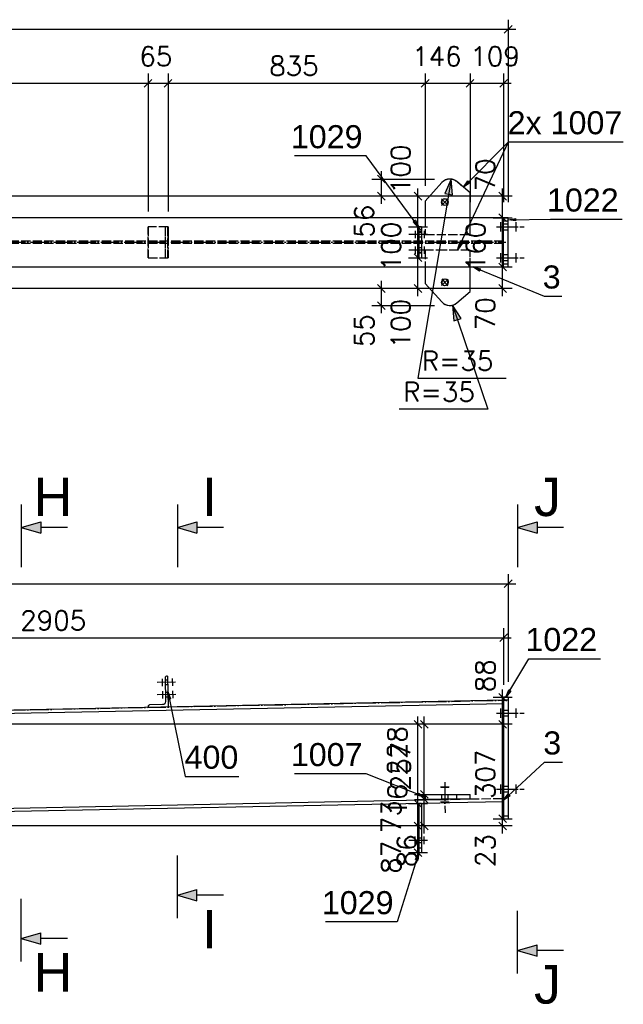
# Model space of a CAD drawing. Header units: millimetres. Extents: x 1814 to 94182, y 11562 to 49454.
# Tile 88 of 256: x 15701 to 15897, y 20859 to 21179. Entities that reach past the tile are written whole.
import ezdxf

# ---------------------------------------------------------------- set-up
doc = ezdxf.new("R2010")
doc.units = ezdxf.units.MM
doc.linetypes.add('ACAD_ISO02W100', pattern=[15, 12, -3])
doc.linetypes.add('ACAD_ISO04W100', pattern=[30, 24, -3, 0, -3])
doc.layers.add('AS_DIM_ON', color=7, linetype='Continuous')
doc.styles.add('ARIAL', font='arial.ttf')
doc.styles.add('CutSymbolDown', font='arial.ttf', dxfattribs={"height": 5})
doc.styles.add('CutSymbolUp', font='arial.ttf', dxfattribs={"height": 5})
doc.styles.add('ROMANS', font='romans')

# ---------------------------------------------------------------- blocks, each defined once
blk = doc.blocks.new('sectionup')
blk.add_hatch(color=256).paths.add_polyline_path([(-2.55, 0.73), (-2.55, -0.73), (0, 0)])
at = {"color": 7, "linetype": 'Continuous'}
for p, q in [((0, 3), (0, -5.15)), ((-6, 0), (-2.55, 0))]:
    blk.add_line(p, q, dxfattribs=at)
for p, q in [((0, 0), (-2.55, 0.73)), ((-2.55, 0.73), (-2.55, -0.73)), ((0, 0), (-2.55, -0.73))]:
    blk.add_line(p, q)
blk = doc.blocks.new('sectiondown')
blk.add_hatch(color=256).paths.add_polyline_path([(0, 0), (-2.55, 0.73), (-2.55, -0.73)])
at = {"color": 7, "linetype": 'Continuous'}
for p, q in [((0, -3), (0, 5.15)), ((-6, 0), (-2.55, 0))]:
    blk.add_line(p, q, dxfattribs=at)
for p, q in [((0, 0), (-2.55, 0.73)), ((-2.55, -0.73), (-2.55, 0.73)), ((0, 0), (-2.55, -0.73))]:
    blk.add_line(p, q)

msp = doc.modelspace()

# ---------------------------------------------------------------- hatches: boundary and pattern name
at = {"layer": 'AS_DIM_ON'}
for points in [[(15841.199, 21126.961), (15839.136, 21122.238), (15841.601, 21121.823)], [(15841.615, 21085.987), (15842.035, 21080.85), (15844.403, 21081.652)]]:
    msp.add_hatch(color=8, dxfattribs=at).paths.add_polyline_path(points, flags=0)

# ---------------------------------------------------------------- linework, layer by layer
at = {"color": 7}
msp.add_line((15843.269, 21103.913), (15859.835, 21139.032), dxfattribs=at)
at = {"color": 145, "linetype": 'Continuous', "ltscale": 0.25}
for p, q in [((15838.109, 21125.822), (15832.732, 21119.805)), ((15832.747, 21119.805), (15838.124, 21125.822)), ((15838.124, 21125.822), (15838.109, 21125.822)), ((15840.734, 21126.99), (15840.719, 21126.99)), ((15847.332, 21122.447), (15843.01, 21126.149)), ((15847.334, 21114.413), (15847.332, 21122.447)), ((15832.732, 21119.805), (15832.747, 21119.805)), ((15832.732, 21119.805), (15832.733, 21114.413)), ((15832.747, 21119.805), (15832.748, 21114.413)), ((15858.202, 21114.413), (15582.723, 21114.413)), ((15859.702, 21114.413), (15858.202, 21114.413)), ((15858.202, 21114.12), (15858.202, 21114.413)), ((15858.202, 21113.413), (15858.202, 21114.12)), ((15858.202, 21113.413), (15859.702, 21113.413)), ((15858.202, 21099.413), (15858.202, 21113.413)), ((15859.702, 21114.12), (15859.702, 21114.413)), ((15859.702, 21113.413), (15859.702, 21114.12)), ((15859.702, 21099.413), (15859.702, 21113.413)), ((15831.502, 21111.413), (15830.702, 21111.413)), ((15830.702, 21111.413), (15830.702, 21111.299)), ((15830.702, 21111.299), (15830.702, 21110.973)), ((15830.702, 21110.973), (15830.702, 21110.487)), ((15830.702, 21110.487), (15830.702, 21109.913)), ((15831.502, 21109.913), (15830.702, 21109.913)), ((15830.702, 21109.913), (15830.702, 21102.913)), ((15831.502, 21111.413), (15831.502, 21111.299)), ((15831.502, 21111.299), (15831.502, 21110.973)), ((15831.502, 21110.973), (15831.502, 21110.487)), ((15831.502, 21110.487), (15831.502, 21109.913)), ((15831.502, 21109.913), (15831.502, 21102.913)), ((15831.502, 21102.913), (15830.702, 21102.913)), ((15830.702, 21102.913), (15830.702, 21102.339)), ((15830.702, 21102.339), (15830.702, 21101.852)), ((15831.502, 21102.913), (15831.502, 21102.339)), ((15831.502, 21102.339), (15831.502, 21101.852)), ((15830.702, 21101.852), (15830.702, 21101.527)), ((15830.702, 21101.527), (15830.702, 21101.413)), ((15830.702, 21101.413), (15831.502, 21101.413)), ((15831.502, 21101.852), (15831.502, 21101.527)), ((15831.502, 21101.527), (15831.502, 21101.413)), ((15858.202, 21099.413), (15859.702, 21099.413)), ((15858.202, 21098.706), (15858.202, 21099.413)), ((15859.702, 21098.706), (15859.702, 21099.413)), ((15582.723, 21098.413), (15858.202, 21098.413)), ((15832.733, 21098.413), (15832.732, 21093.055)), ((15832.748, 21098.413), (15832.747, 21093.055)), ((15847.332, 21090.413), (15847.334, 21098.413)), ((15858.202, 21098.413), (15858.202, 21098.706)), ((15858.202, 21098.413), (15859.702, 21098.413)), ((15859.702, 21098.413), (15859.702, 21098.706)), ((15832.732, 21093.055), (15838.109, 21087.038)), ((15832.747, 21093.055), (15832.732, 21093.055)), ((15838.124, 21087.038), (15832.747, 21093.055)), ((15843.01, 21086.712), (15847.332, 21090.413)), ((15838.109, 21087.038), (15838.124, 21087.038)), ((15840.719, 21085.87), (15840.734, 21085.87)), ((15748.213, 20964.888), (15748.367, 20957.19)), ((15749.002, 20965.404), (15748.702, 20965.398)), ((15749.002, 20965.404), (15749.202, 20955.406)), ((15859.702, 20958.6), (15858.202, 20958.6)), ((15858.202, 20958.6), (15858.202, 20958.307)), ((15858.202, 20958.307), (15858.202, 20957.6)), ((15859.702, 20958.6), (15859.702, 20958.307)), ((15859.702, 20958.307), (15859.702, 20957.6)), ((15858.202, 20957.586), (15582.699, 20952.076)), ((15858.202, 20956.436), (15582.722, 20950.926)), ((15742.698, 20955.576), (15742.704, 20955.276)), ((15747.387, 20956.17), (15743.188, 20956.086)), ((15859.702, 20957.6), (15858.202, 20957.6)), ((15858.202, 20957.6), (15858.202, 20957.586)), ((15858.202, 20957.586), (15858.202, 20956.436)), ((15858.202, 20956.436), (15858.202, 20925.73)), ((15859.702, 20957.6), (15859.702, 20953.418)), ((15859.702, 20953.418), (15859.702, 20928.711)), ((15832.732, 20926.87), (15838.109, 20926.922)), ((15832.732, 20926.87), (15832.747, 20925.37)), ((15838.109, 20926.922), (15838.244, 20926.924)), ((15838.124, 20925.422), (15838.109, 20926.922)), ((15838.244, 20926.924), (15839.38, 20926.935)), ((15839.38, 20926.935), (15840.719, 20926.948)), ((15840.719, 20926.948), (15842.058, 20926.961)), ((15842.058, 20926.961), (15842.995, 20926.97)), ((15842.995, 20926.97), (15847.318, 20927.012)), ((15843.01, 20925.47), (15842.995, 20926.97)), ((15847.332, 20925.512), (15847.318, 20927.012)), ((15847.321, 20927.012), (15847.318, 20927.012)), ((15847.335, 20925.512), (15847.321, 20927.012)), ((15859.702, 20928.711), (15859.702, 20920.093)), ((15582.699, 20920.22), (15837.29, 20925.311)), ((15837.55, 20924.166), (15582.722, 20919.07)), ((15831.502, 20924.029), (15830.702, 20924.029)), ((15830.702, 20924.029), (15830.702, 20909.576)), ((15831.502, 20924.029), (15831.502, 20909.576)), ((15838.124, 20925.422), (15832.747, 20925.37)), ((15838.259, 20925.424), (15838.124, 20925.422)), ((15839.09, 20925.432), (15838.259, 20925.424)), ((15839.394, 20925.435), (15839.09, 20925.432)), ((15840.734, 20925.448), (15839.394, 20925.435)), ((15842.073, 20925.461), (15840.734, 20925.448)), ((15858.202, 20924.579), (15840.752, 20924.23)), ((15840.989, 20925.385), (15847.332, 20925.512)), ((15843.01, 20925.47), (15842.073, 20925.461)), ((15847.332, 20925.512), (15843.01, 20925.47)), ((15847.332, 20925.512), (15847.335, 20925.512)), ((15858.202, 20925.73), (15858.202, 20924.579)), ((15858.202, 20924.579), (15858.202, 20920.093)), ((15858.202, 20920.093), (15859.702, 20920.093)), ((15858.202, 20920.093), (15858.202, 20919.386)), ((15859.702, 20920.093), (15859.702, 20919.386)), ((15858.202, 20919.386), (15858.202, 20919.093)), ((15858.202, 20919.093), (15859.702, 20919.093)), ((15859.702, 20919.386), (15859.702, 20919.093)), ((15831.502, 20909.576), (15830.702, 20909.576)), ((15830.702, 20909.576), (15830.702, 20909.002)), ((15830.702, 20909.002), (15830.702, 20908.515)), ((15830.702, 20908.515), (15830.702, 20908.19)), ((15830.702, 20908.19), (15830.702, 20908.076)), ((15830.702, 20908.076), (15831.502, 20908.076)), ((15831.502, 20909.576), (15831.502, 20909.002)), ((15831.502, 20909.002), (15831.502, 20908.515)), ((15831.502, 20908.515), (15831.502, 20908.19)), ((15831.502, 20908.19), (15831.502, 20908.076))]:
    msp.add_line(p, q, dxfattribs=at)
at = {"color": 84, "linetype": 'ACAD_ISO02W100', "ltscale": 0.25}
for p, q in [((15847.318, 21122.447), (15842.995, 21126.149)), ((15842.995, 21126.149), (15843.01, 21126.149)), ((15847.318, 21122.447), (15847.332, 21122.447)), ((15847.321, 21108.947), (15847.318, 21122.447)), ((15832.733, 21114.413), (15832.734, 21108.947)), ((15832.748, 21114.413), (15832.749, 21108.947)), ((15847.335, 21108.947), (15847.334, 21114.413)), ((15859.702, 21112.313), (15858.202, 21112.313)), ((15742.704, 21111.413), (15742.688, 21111.413)), ((15742.688, 21111.413), (15742.688, 21101.413)), ((15749.202, 21111.413), (15742.704, 21111.413)), ((15742.704, 21101.413), (15742.704, 21111.413)), ((15748.203, 21111.413), (15748.203, 21101.413)), ((15748.387, 21101.413), (15748.387, 21111.413)), ((15749.002, 21111.413), (15749.002, 21101.413)), ((15749.202, 21101.413), (15749.202, 21111.413)), ((15831.502, 21109.613), (15830.702, 21109.613)), ((15832.734, 21108.947), (15832.749, 21108.947)), ((15832.749, 21108.947), (15847.335, 21108.947)), ((15858.202, 21110.513), (15859.702, 21110.513)), ((15858.202, 21106.788), (15567.702, 21106.788)), ((15858.202, 21106.038), (15567.702, 21106.038)), ((15830.702, 21108.213), (15831.502, 21108.213)), ((15831.502, 21104.613), (15830.702, 21104.613)), ((15830.702, 21103.213), (15831.502, 21103.213)), ((15832.734, 21103.913), (15832.733, 21098.413)), ((15832.749, 21103.913), (15832.734, 21103.913)), ((15832.749, 21103.913), (15832.748, 21098.413)), ((15839.202, 21103.913), (15832.749, 21103.913)), ((15847.335, 21103.913), (15839.202, 21103.913)), ((15847.325, 21090.413), (15847.322, 21103.913)), ((15847.334, 21098.413), (15847.335, 21103.913)), ((15859.702, 21102.313), (15858.202, 21102.313)), ((15742.688, 21101.413), (15742.704, 21101.413)), ((15742.704, 21101.413), (15749.202, 21101.413)), ((15858.202, 21100.513), (15859.702, 21100.513)), ((15842.995, 21086.712), (15847.318, 21090.413)), ((15847.332, 21090.413), (15847.318, 21090.413)), ((15843.01, 21086.712), (15842.995, 21086.712)), ((15749.028, 20964.104), (15748.229, 20964.088)), ((15748.257, 20962.688), (15749.056, 20962.704)), ((15749.108, 20960.105), (15748.309, 20960.089)), ((15748.337, 20958.689), (15749.136, 20958.705)), ((15859.702, 20954.318), (15858.202, 20954.318)), ((15858.202, 20952.518), (15859.702, 20952.518)), ((15859.702, 20929.612), (15858.202, 20929.612)), ((15832.734, 20926.87), (15832.732, 20926.87)), ((15832.734, 20926.87), (15832.749, 20925.37)), ((15838.025, 20926.922), (15838.039, 20925.422)), ((15838.026, 20926.922), (15838.041, 20925.422)), ((15840.237, 20925.443), (15840.222, 20926.943)), ((15840.239, 20925.443), (15840.224, 20926.943)), ((15847.318, 20927.012), (15847.321, 20927.012)), ((15847.321, 20927.012), (15847.318, 20927.012)), ((15858.202, 20927.811), (15859.702, 20927.811)), ((15832.747, 20925.37), (15832.749, 20925.37)), ((15837.29, 20925.311), (15840.989, 20925.385)), ((15840.752, 20924.23), (15837.55, 20924.166)), ((15840.139, 20925.442), (15840.198, 20925.443)), ((15847.332, 20925.512), (15858.202, 20925.73)), ((15847.335, 20925.512), (15847.332, 20925.512)), ((15847.332, 20925.512), (15847.335, 20925.512)), ((15847.332, 20925.512), (15847.335, 20925.512)), ((15831.502, 20912.776), (15830.702, 20912.776)), ((15830.702, 20911.376), (15831.502, 20911.376))]:
    msp.add_line(p, q, dxfattribs=at)
at = {"color": 0, "linetype": 'ByBlock', "lineweight": -2}
for p, q in [((15845.171, 21124.298, 37596.103), (15846.639, 21126.364, 37596.103)), ((15847.23, 21125.776, 37596.103), (15845.171, 21124.298, 37596.103)), ((15847.23, 21125.776, 37596.103), (15846.639, 21126.364, 37596.103)), ((15829.547, 21113.611, 37613.423), (15828.878, 21113.115, 37613.423)), ((15830.702, 21111.356, 37613.423), (15828.878, 21113.115, 37613.423)), ((15829.547, 21113.611, 37613.423), (15830.702, 21111.356, 37613.423)), ((15859.702, 21113.766, 37602.406), (15862.198, 21114.21, 37602.406)), ((15862.207, 21113.376, 37602.406), (15859.702, 21113.766, 37602.406)), ((15862.207, 21113.376, 37602.406), (15862.198, 21114.21, 37602.406)), ((15843.269, 21103.913, 37596.103), (15843.959, 21106.352, 37596.103)), ((15844.712, 21105.996, 37596.103), (15843.269, 21103.913, 37596.103)), ((15844.712, 21105.996, 37596.103), (15843.959, 21106.352, 37596.103)), ((15850.357, 21097.078, 37599.674), (15848.202, 21098.413, 37599.674)), ((15848.202, 21098.413, 37599.674), (15850.673, 21097.848, 37599.674)), ((15850.357, 21097.078, 37599.674), (15850.673, 21097.848, 37599.674)), ((15749.191, 20957.872, 5), (15749.102, 20960.405, 5)), ((15749.102, 20960.405, 5), (15750.008, 20958.038, 5)), ((15858.952, 20958.6, 8), (15859.881, 20960.958, 8)), ((15860.596, 20960.529, 8), (15858.952, 20958.6, 8)), ((15860.596, 20960.529, 8), (15859.881, 20960.958, 8)), ((15749.191, 20957.872, 5), (15750.008, 20958.038, 5)), ((15830.566, 20927.424, 9.284), (15830.261, 20926.649, 9.284)), ((15832.739, 20926.12, 9.284), (15830.261, 20926.649, 9.284)), ((15830.566, 20927.424, 9.284), (15832.739, 20926.12, 9.284)), ((15858.202, 20925.154, 8), (15859.757, 20927.156, 8)), ((15860.322, 20926.544, 8), (15858.202, 20925.154, 8)), ((15860.322, 20926.544, 8), (15859.757, 20927.156, 8)), ((15829.554, 20905.873, 5), (15830.702, 20908.133, 5)), ((15830.702, 20908.133, 5), (15830.349, 20905.623, 5)), ((15829.554, 20905.873, 5), (15830.349, 20905.623, 5))]:
    msp.add_line(p, q, dxfattribs=at)
at = {"color": 10, "linetype": 'ACAD_ISO04W100', "ltscale": 0.25}
for p, q in [((15857.25, 21112.913), (15857.25, 21109.913)), ((15862.155, 21112.913), (15862.155, 21109.913)), ((15749.202, 21111.413), (15749.202, 21101.413)), ((15833.455, 21108.913), (15827.05, 21108.913)), ((15829.45, 21110.113), (15829.45, 21107.713)), ((15829.45, 21108.913), (15829.45, 21108.913)), ((15832.455, 21110.113), (15832.455, 21107.713)), ((15832.455, 21108.913), (15832.455, 21108.913)), ((15855.95, 21111.413), (15864.855, 21111.413)), ((15857.25, 21111.413), (15857.25, 21111.413)), ((15862.155, 21111.413), (15862.155, 21111.413)), ((15567.702, 21106.413), (15858.902, 21106.413)), ((15833.455, 21103.913), (15827.05, 21103.913)), ((15829.45, 21105.113), (15829.45, 21102.713)), ((15829.45, 21103.913), (15829.45, 21103.913)), ((15832.455, 21105.113), (15832.455, 21102.713)), ((15832.455, 21103.913), (15832.455, 21103.913)), ((15857.25, 21102.913), (15857.25, 21099.913)), ((15862.155, 21102.913), (15862.155, 21099.913)), ((15855.95, 21101.413), (15864.855, 21101.413)), ((15857.25, 21101.413), (15857.25, 21101.413)), ((15862.155, 21101.413), (15862.155, 21101.413)), ((15751.594, 20963.455), (15745.191, 20963.327)), ((15751.594, 20963.455), (15745.191, 20963.327)), ((15747.266, 20964.569), (15747.314, 20962.17)), ((15747.266, 20964.569), (15747.314, 20962.17)), ((15747.29, 20963.369), (15747.29, 20963.369)), ((15747.29, 20963.369), (15747.29, 20963.369)), ((15750.571, 20964.635), (15750.619, 20962.236)), ((15750.571, 20964.635), (15750.619, 20962.236)), ((15750.595, 20963.435), (15750.595, 20963.435)), ((15750.595, 20963.435), (15750.595, 20963.435)), ((15751.674, 20959.456), (15745.271, 20959.328)), ((15751.674, 20959.456), (15745.271, 20959.328)), ((15747.346, 20960.57), (15747.394, 20958.17)), ((15747.346, 20960.57), (15747.394, 20958.17)), ((15747.37, 20959.37), (15747.37, 20959.37)), ((15747.37, 20959.37), (15747.37, 20959.37)), ((15750.651, 20960.636), (15750.699, 20958.236)), ((15750.651, 20960.636), (15750.699, 20958.236)), ((15750.675, 20959.436), (15750.675, 20959.436)), ((15750.675, 20959.436), (15750.675, 20959.436)), ((15567.702, 20951.776), (15858.902, 20957.6)), ((15749.202, 20955.406), (15749.202, 20955.406)), ((15855.95, 20953.418), (15864.855, 20953.418)), ((15857.25, 20954.918), (15857.25, 20951.918)), ((15857.25, 20953.418), (15857.25, 20953.418)), ((15862.155, 20954.918), (15862.155, 20951.918)), ((15862.155, 20953.418), (15862.155, 20953.418)), ((15839.085, 20930.935), (15839.182, 20921.03)), ((15839.085, 20930.935), (15839.182, 20921.03)), ((15857.25, 20930.211), (15857.25, 20927.211)), ((15862.155, 20930.211), (15862.155, 20927.211)), ((15840.482, 20929.398), (15837.719, 20929.371)), ((15840.439, 20929.398), (15837.762, 20929.372)), ((15837.823, 20929.372), (15840.378, 20929.397)), ((15840.331, 20929.397), (15837.87, 20929.373)), ((15855.95, 20928.711), (15864.855, 20928.711)), ((15857.25, 20928.711), (15857.25, 20928.711)), ((15862.155, 20928.711), (15862.155, 20928.711)), ((15840.529, 20924.493), (15837.767, 20924.466)), ((15840.486, 20924.493), (15837.81, 20924.467)), ((15837.871, 20924.467), (15840.425, 20924.492)), ((15840.379, 20924.492), (15837.918, 20924.468)), ((15833.455, 20912.076), (15827.05, 20912.076)), ((15829.45, 20910.876), (15829.45, 20913.276)), ((15829.45, 20912.076), (15829.45, 20912.076)), ((15832.455, 20910.876), (15832.455, 20913.276)), ((15832.455, 20912.076), (15832.455, 20912.076))]:
    msp.add_line(p, q, dxfattribs=at)
at = {"color": 7}
for points in [[(15845.171, 21124.298), (15859.835, 21139.032), (15897.121, 21139.032)], [(15830.702, 21111.356), (15813.527, 21134.49), (15790.219, 21134.49)], [(15859.702, 21113.766), (15873.452, 21113.913), (15896.761, 21113.913)], [(15848.202, 21098.413), (15871.362, 21088.9), (15877.189, 21088.9)], [(15858.952, 20958.6), (15866.452, 20971.1), (15889.761, 20971.1)], [(15749.102, 20960.405), (15754.691, 20932.845), (15772.172, 20932.845)], [(15858.202, 20925.154), (15871.561, 20937.481), (15877.388, 20937.481)], [(15832.739, 20926.12), (15813.527, 20933.691), (15790.219, 20933.691)], [(15830.702, 20908.133), (15823.602, 20885.576), (15800.294, 20885.576)]]:
    msp.add_lwpolyline(points, dxfattribs=at)
at = {"color": 7, "linetype": 'Continuous', "ltscale": 0.25}
for points in [[(15840.145, 21120.585), (15839.11, 21119.5), (15838.025, 21120.535)], [(15840.195, 21118.464), (15839.11, 21119.5), (15838.074, 21118.415)], [(15838.419, 21118.776), (15838.749, 21118.567), (15839.133, 21118.5), (15839.514, 21118.585), (15839.833, 21118.809), (15840.042, 21119.139), (15840.109, 21119.523), (15840.024, 21119.904), (15839.8, 21120.223), (15839.471, 21120.432), (15839.086, 21120.499), (15838.706, 21120.414), (15838.386, 21120.19), (15838.177, 21119.861), (15838.11, 21119.476), (15838.195, 21119.096), (15838.419, 21118.776)], [(15838.112, 21094.526), (15839.11, 21093.406), (15837.99, 21092.408)], [(15839.775, 21092.659), (15840.01, 21092.97), (15840.108, 21093.348), (15840.054, 21093.734), (15839.856, 21094.071), (15839.545, 21094.306), (15839.167, 21094.404), (15838.781, 21094.35), (15838.444, 21094.152), (15838.209, 21093.841), (15838.111, 21093.463), (15838.165, 21093.077), (15838.363, 21092.74), (15838.674, 21092.505), (15839.052, 21092.407), (15839.438, 21092.461), (15839.775, 21092.659)], [(15840.23, 21094.403), (15839.11, 21093.406), (15840.107, 21092.286)]]:
    msp.add_lwpolyline(points, dxfattribs=at)
at = {"color": 145, "linetype": 'Continuous', "ltscale": 0.25, "extrusion": (0.009749, -2.74068e-14, 0.999952)}
msp.add_circle((15838.386, 21119.5, 154.411), 1.1, dxfattribs=at)
at = {"color": 145, "linetype": 'Continuous', "ltscale": 0.25, "extrusion": (0.009749, 1.66867e-14, 0.999952)}
msp.add_circle((15838.386, 21093.406, 154.411), 1.1, dxfattribs=at)
at = {"color": 145, "linetype": 'Continuous', "ltscale": 0.25, "extrusion": (0.009749, -3.00526e-13, 0.999952)}
msp.add_arc((15839.966, 21123.49, 154.426), 3.5, 90, 138.21459, dxfattribs=at)
at = {"color": 145, "linetype": 'Continuous', "ltscale": 0.25, "extrusion": (0.009749, 4.49955e-14, 0.999952)}
msp.add_arc((15839.981, 21123.49, 154.426), 3.5, 49.42413, 138.21459, dxfattribs=at)
at = {"color": 84, "linetype": 'ACAD_ISO02W100', "ltscale": 0.25, "extrusion": (0.009749, -3.00526e-13, 0.999952)}
msp.add_arc((15839.966, 21123.49, 154.426), 3.5, 49.42413, 90, dxfattribs=at)
at = {"color": 145, "linetype": 'Continuous', "ltscale": 0.25, "extrusion": (-0.009749, -8.61916e-14, -0.999952)}
msp.add_arc((-15838.372, 21119.5, -154.41), 1.1, 89.06829, 268.30474, dxfattribs=at)
at = {"color": 145, "linetype": 'Continuous', "ltscale": 0.25, "extrusion": (-0.009749, -1.82602e-13, -0.999952)}
msp.add_arc((-15838.372, 21093.406, -154.41), 1.1, 93.63159, 272.86912, dxfattribs=at)
at = {"color": 145, "linetype": 'Continuous', "ltscale": 0.25, "extrusion": (0.009749, 3.03719e-13, 0.999952)}
msp.add_arc((15839.966, 21089.37, 154.426), 3.5, 221.78541, 270, dxfattribs=at)
at = {"color": 145, "linetype": 'Continuous', "ltscale": 0.25, "extrusion": (0.009749, -4.17889e-14, 0.999952)}
msp.add_arc((15839.981, 21089.37, 154.426), 3.5, 221.78541, 310.57587, dxfattribs=at)
at = {"color": 84, "linetype": 'ACAD_ISO02W100', "ltscale": 0.25, "extrusion": (0.009749, 3.03719e-13, 0.999952)}
msp.add_arc((15839.966, 21089.37, 154.426), 3.5, 270, 310.57587, dxfattribs=at)
at = {"color": 145, "linetype": 'Continuous', "ltscale": 0.25}
for centre in [(15748.712, 20964.898), (15743.198, 20955.586)]:
    msp.add_arc(centre, 0.5, 91.14576, 181.14576, dxfattribs=at)
at = {"color": 145, "linetype": 'Continuous', "ltscale": 0.25, "extrusion": (-7.89672e-14, 1.80356e-13, -1)}
msp.add_arc((-15747.367, 20957.17, 0), 1, 178.85424, 268.85424, dxfattribs=at)
at = {"layer": 'AS_DIM_ON', "color": 8, "linetype": 'ByBlock', "lineweight": -2}
for p, q in [((15858.452, 21174.39, 24992.723), (15860.952, 21176.89, 24992.723)), ((15741.438, 21156.865, 24992.723), (15743.938, 21159.365, 24992.723)), ((15743.938, 21159.365, 24992.723), (15741.438, 21156.865, 24992.723)), ((15747.952, 21156.865, 24992.723), (15750.452, 21159.365, 24992.723)), ((15750.452, 21159.365, 24992.723), (15747.952, 21156.865, 24992.723)), ((15831.482, 21156.865, 24992.723), (15833.982, 21159.365, 24992.723)), ((15833.982, 21159.365, 24992.723), (15831.482, 21156.865, 24992.723)), ((15846.084, 21156.865, 24992.723), (15848.584, 21159.365, 24992.723)), ((15848.584, 21159.365, 24992.723), (15846.084, 21156.865, 24992.723)), ((15856.952, 21156.865, 24992.723), (15859.452, 21159.365, 24992.723)), ((15819.752, 21125.74, 24992.723), (15817.252, 21128.24, 24992.723)), ((15817.252, 21122.663, 24992.723), (15819.752, 21120.163, 24992.723)), ((15831.652, 21120.163, 24992.723), (15829.152, 21122.663, 24992.723)), ((15859.152, 21120.163, 24992.723), (15856.652, 21122.663, 24992.723)), ((15859.152, 21113.163, 24992.723), (15856.652, 21115.663, 24992.723)), ((15856.652, 21115.663, 24992.723), (15859.152, 21113.163, 24992.723)), ((15831.652, 21110.163, 24992.723), (15829.152, 21112.663, 24992.723)), ((15829.152, 21112.663, 24992.723), (15831.652, 21110.163, 24992.723)), ((15831.652, 21100.163, 24992.723), (15829.152, 21102.663, 24992.723)), ((15829.152, 21102.663, 24992.723), (15831.652, 21100.163, 24992.723)), ((15859.152, 21097.163, 24992.723), (15856.652, 21099.663, 24992.723)), ((15856.652, 21099.663, 24992.723), (15859.152, 21097.163, 24992.723)), ((15819.752, 21090.163, 24992.723), (15817.252, 21092.663, 24992.723)), ((15829.152, 21092.663, 24992.723), (15831.652, 21090.163, 24992.723)), ((15856.652, 21092.663, 24992.723), (15859.152, 21090.163, 24992.723)), ((15817.252, 21087.12, 24992.723), (15819.752, 21084.62, 24992.723)), ((15858.452, 20994.204, 24992.723), (15860.952, 20996.704, 24992.723)), ((15856.952, 20976.679, 24992.723), (15859.452, 20979.179, 24992.723)), ((15859.152, 20957.35, 24992.723), (15856.652, 20959.85, 24992.723)), ((15831.652, 20948.526, 24992.723), (15829.152, 20951.026, 24992.723)), ((15833.682, 20948.526, 24992.723), (15831.182, 20951.026, 24992.723)), ((15859.152, 20948.526, 24992.723), (15856.652, 20951.026, 24992.723)), ((15856.652, 20951.026, 24992.723), (15859.152, 20948.526, 24992.723)), ((15833.682, 20925.762, 24992.723), (15831.182, 20928.262, 24992.723)), ((15831.182, 20928.262, 24992.723), (15833.682, 20925.762, 24992.723)), ((15833.682, 20924.12, 24992.723), (15831.182, 20926.62, 24992.723)), ((15831.182, 20926.62, 24992.723), (15833.682, 20924.12, 24992.723)), ((15831.652, 20922.779, 24992.723), (15829.152, 20925.279, 24992.723)), ((15829.152, 20925.279, 24992.723), (15831.652, 20922.779, 24992.723)), ((15859.152, 20917.843, 24992.723), (15856.652, 20920.343, 24992.723)), ((15856.652, 20920.343, 24992.723), (15859.152, 20917.843, 24992.723)), ((15831.652, 20915.526, 24992.723), (15829.152, 20918.026, 24992.723)), ((15829.152, 20918.026, 24992.723), (15831.652, 20915.526, 24992.723)), ((15831.182, 20918.026, 24992.723), (15833.682, 20915.526, 24992.723)), ((15856.652, 20918.026, 24992.723), (15859.152, 20915.526, 24992.723)), ((15829.152, 20909.326, 24992.723), (15831.652, 20906.826, 24992.723))]:
    msp.add_line(p, q, dxfattribs=at)
at = {"layer": 'AS_DIM_ON', "color": 8}
for p, q in [((15859.702, 21178.765), (15859.702, 21119.413)), ((14870.202, 21175.64), (15862.202, 21175.64)), ((15742.688, 21161.24), (15742.688, 21116.413)), ((15749.202, 21161.24), (15749.202, 21116.413)), ((15832.732, 21161.24), (15832.732, 21124.805)), ((15847.334, 21161.24), (15847.334, 21119.413)), ((15858.202, 21161.24), (15858.202, 21119.413)), ((15639.202, 21158.115), (15742.688, 21158.115)), ((15742.688, 21158.115), (15749.202, 21158.115)), ((15749.202, 21158.115), (15832.732, 21158.115)), ((15832.732, 21158.115), (15847.334, 21158.115)), ((15847.334, 21158.115), (15860.702, 21158.115)), ((15818.502, 21118.913), (15818.502, 21129.49)), ((15815.377, 21126.99), (15835.719, 21126.99)), ((15830.402, 21111.413), (15830.402, 21123.913)), ((15857.902, 21114.413), (15857.902, 21123.913)), ((15833.527, 21121.413), (15571.202, 21121.413)), ((15861.027, 21121.413), (15571.202, 21121.413)), ((15821.627, 21121.413), (15571.202, 21121.413)), ((15854.777, 21114.413), (15861.027, 21114.413)), ((15857.902, 21098.413), (15857.902, 21114.413)), ((15827.277, 21111.413), (15833.527, 21111.413)), ((15830.402, 21101.413), (15830.402, 21111.413)), ((15827.277, 21101.413), (15833.527, 21101.413)), ((15830.402, 21088.913), (15830.402, 21101.413)), ((15854.777, 21098.413), (15861.027, 21098.413)), ((15857.902, 21088.913), (15857.902, 21098.413)), ((15818.502, 21083.37), (15818.502, 21093.913)), ((15833.527, 21091.413), (15571.202, 21091.413)), ((15861.027, 21091.413), (15571.202, 21091.413)), ((15821.627, 21091.413), (15571.202, 21091.413)), ((15815.377, 21085.87), (15835.719, 21085.87)), ((15859.702, 20998.579), (15859.702, 20963.6)), ((14870.202, 20995.454), (15862.202, 20995.454)), ((15858.202, 20981.054), (15858.202, 20962.586)), ((15567.702, 20977.929), (15860.702, 20977.929)), ((15854.777, 20958.6), (15861.027, 20958.6)), ((15857.902, 20949.776), (15857.902, 20961.1)), ((15830.402, 20924.029), (15830.402, 20952.276)), ((15832.432, 20927.012), (15832.432, 20952.276)), ((15835.557, 20949.776), (15571.202, 20949.776)), ((15833.527, 20949.776), (15571.202, 20949.776)), ((15861.027, 20949.776), (15571.202, 20949.776)), ((15857.902, 20919.093), (15857.902, 20949.776)), ((15829.307, 20927.012), (15842.318, 20927.012)), ((15832.432, 20925.37), (15832.432, 20927.012)), ((15827.277, 20924.029), (15833.527, 20924.029)), ((15829.307, 20925.37), (15835.557, 20925.37)), ((15830.402, 20916.776), (15830.402, 20924.029)), ((15832.432, 20914.276), (15832.432, 20925.37)), ((15835.557, 20916.776), (15571.202, 20916.776)), ((15833.527, 20916.776), (15571.202, 20916.776)), ((15861.027, 20916.776), (15571.202, 20916.776)), ((15830.402, 20905.576), (15830.402, 20916.776)), ((15854.777, 20919.093), (15861.027, 20919.093)), ((15857.902, 20914.276), (15857.902, 20919.093)), ((15827.277, 20908.076), (15833.527, 20908.076))]:
    msp.add_line(p, q, dxfattribs=at)
for points in [[(15841.199, 21126.961), (15830.299, 21062.255), (15859.109, 21062.255)], [(15841.199, 21126.961), (15839.136, 21122.238), (15841.601, 21121.823), (15841.199, 21126.961)], [(15841.615, 21085.987), (15853.067, 21052.184), (15824.257, 21052.184)], [(15841.615, 21085.987), (15842.035, 21080.85), (15844.403, 21081.652), (15841.615, 21085.987)]]:
    msp.add_lwpolyline(points, dxfattribs=at)

# ---------------------------------------------------------------- block references
at = {"xscale": -2.5, "yscale": 2.5, "zscale": 2.5}
for name, p in [('sectionup', (15701.502, 21013.741)), ('sectionup', (15752.202, 21013.741)), ('sectionup', (15862.702, 21013.741)), ('sectiondown', (15752.202, 20894.232)), ('sectiondown', (15701.502, 20880.198)), ('sectiondown', (15862.702, 20876.279))]:
    msp.add_blockref(name, p, dxfattribs=at)

# ---------------------------------------------------------------- texts
at = {"color": 7, "style": 'ARIAL'}
for s, p in [('2x 1007', (15859.528, 21141.532)), ('1029', (15789.078, 21136.99)), ('1022', (15872.312, 21116.413)), ('3', (15870.922, 21091.4)), ('1022', (15865.312, 20973.6)), ('3', (15871.121, 20939.981)), ('400', (15754.558, 20935.345)), ('1007', (15789.078, 20936.191)), ('1029', (15799.153, 20888.076))]:
    msp.add_text(s, height=7.5, dxfattribs=at).set_placement(p)
at = {"color": 96}
for s, style, p in [('H', 'CutSymbolUp', (15705.485, 21017.458)), ('I', 'CutSymbolUp', (15760.261, 21017.458)), ('J', 'CutSymbolUp', (15868.135, 21017.458)), ('I', 'CutSymbolDown', (15760.244, 20876.966)), ('H', 'CutSymbolDown', (15705.469, 20862.932)), ('J', 'CutSymbolDown', (15868.118, 20859.013))]:
    msp.add_text(s, height=12.5, dxfattribs=dict(at, style=style)).set_placement(p)
at = {"layer": 'AS_DIM_ON', "color": 9, "style": 'ROMANS'}
for s, p in [('65', (15739.856, 21163.74)), ('146', (15828.482, 21163.74)), ('109', (15847.411, 21163.74)), ('835', (15782.049, 21160.615)), ('R=35', (15831.621, 21064.755)), ('R=35', (15825.579, 21054.684)), ('2905', (15701.148, 20980.429))]:
    msp.add_text(s, height=6.25, dxfattribs=at).set_placement(p)
for s, p in [('100', (15827.902, 21122.114)), ('70', (15855.402, 21122.964)), ('56', (15816.002, 21107.903)), ('100', (15824.777, 21097.025)), ('160', (15852.277, 21097.025)), ('70', (15855.402, 21077.845)), ('100', (15827.902, 21071.936)), ('55', (15816.002, 21072.36)), ('88', (15855.402, 20960.217)), ('228', (15826.807, 20933.137)), ('257', (15827.902, 20928.074)), ('307', (15855.402, 20925.508)), ('16', (15826.807, 20919.779)), ('73', (15824.777, 20914.395)), ('87', (15824.777, 20901.216)), ('86', (15829.932, 20903.274)), ('23', (15855.402, 20903.364))]:
    msp.add_text(s, height=6.25, rotation=90, dxfattribs=at).set_placement(p)

doc.saveas('drawing.dxf')
